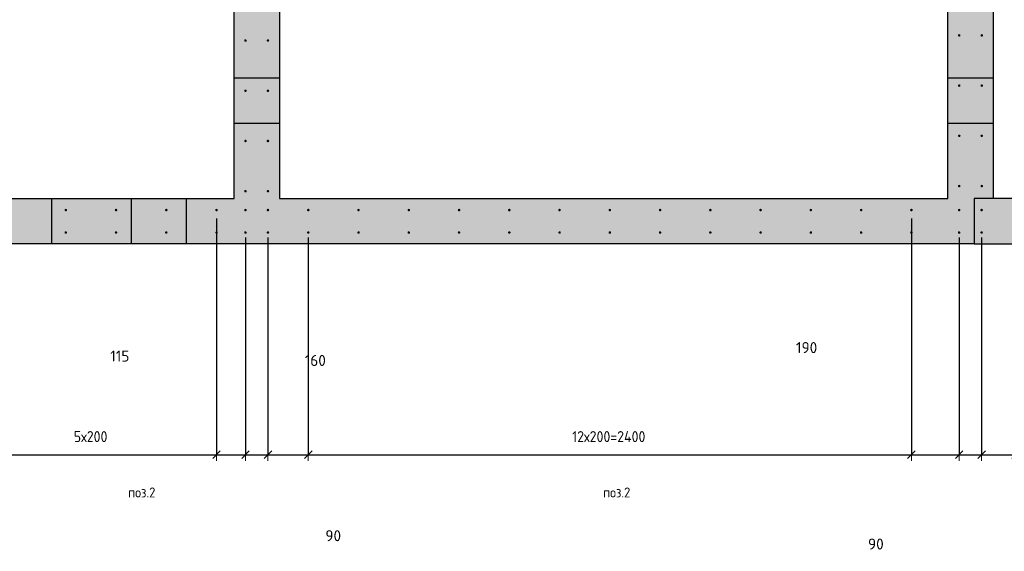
# Model space of a CAD drawing. Header units: millimetres. Extents: x -17997 to 37135, y 45383 to 72408.
# Tile 25 of 67: x 9247 to 13165, y 54736 to 56853. Entities that reach past the tile are written whole.
import ezdxf

# ---------------------------------------------------------------- set-up
doc = ezdxf.new("R2010")
doc.units = ezdxf.units.MM
doc.header["$PDMODE"] = 65
doc.linetypes.add('________', pattern=[0])
for name, color, linetype, lineweight in [('Standard', 7, 'Continuous', 25), ('Арм.стержн. вертикальными 1', 22, 'Continuous', 35), ('Размерная линия_ общее', 7, 'Continuous', 13)]:
    doc.layers.add(name, color=color, linetype=linetype, lineweight=lineweight)
doc.styles.add('ISOCPEUR', font='ISOCPEUR')
doc.dimstyles.new('DIMSTYLE_11', dxfattribs={"dimtxt": 44, "dimasz": 50, "dimexe": 0, "dimexo": 0, "dimgap": 22, "dimtad": 2, "dimdec": 0, "dimrnd": 5, "dimzin": 12, "dimdsep": 46, "dimtxsty": 'ISOCPEUR', "dimblk1": 'ALL_ML_STRICH', "dimblk2": 'ALL_ML_STRICH', "dimsah": 1, "dimcen": 0, "dimclrd": 7, "dimclre": 256, "dimclrt": 7, "dimadec": 0, "dimazin": 0, "dimtfac": 1, "dimtdec": 0, "dimtix": 1, "dimtmove": 2, "dimatfit": 3, "dimfxl": 0, "dimtvp": 1.2, "dimtzin": 0, "dimlwd": 0, "dimlwe": -3, "dimarcsym": 0})
doc.dimstyles.new('DIMSTYLE_20', dxfattribs={"dimtxt": 44, "dimasz": 50, "dimexe": 0, "dimexo": 0, "dimgap": 22, "dimtad": 0, "dimdec": 0, "dimrnd": 5, "dimzin": 12, "dimdsep": 46, "dimtxsty": 'ISOCPEUR', "dimblk1": 'ALL_ML_STRICH', "dimblk2": 'ALL_ML_STRICH', "dimsah": 1, "dimcen": 0, "dimclrd": 7, "dimclre": 256, "dimclrt": 7, "dimadec": 0, "dimazin": 0, "dimtfac": 1, "dimtdec": 0, "dimtix": 1, "dimtmove": 2, "dimatfit": 3, "dimfxl": 0, "dimtvp": 1.2, "dimtzin": 0, "dimlwd": 0, "dimlwe": -3, "dimarcsym": 0})
doc.dimstyles.new('DIMSTYLE_3', dxfattribs={"dimtxt": 44, "dimasz": 50, "dimexe": 0, "dimexo": 0, "dimgap": 22, "dimtad": 2, "dimdec": 0, "dimrnd": 5, "dimzin": 12, "dimdsep": 46, "dimtxsty": 'ISOCPEUR', "dimblk1": 'ALL_ML_STRICH', "dimblk2": 'ALL_ML_STRICH', "dimsah": 1, "dimcen": 0, "dimclrd": 7, "dimclre": 256, "dimclrt": 7, "dimadec": 0, "dimazin": 0, "dimtfac": 1, "dimtdec": 0, "dimtix": 1, "dimtmove": 2, "dimatfit": 3, "dimfxl": 0, "dimtzin": 0, "dimlwd": 0, "dimlwe": -3, "dimarcsym": 0})

# ---------------------------------------------------------------- blocks, each defined once
blk = doc.blocks.new('ALL_ML_STRICH')
at = {"color": 0, "linetype": 'ByBlock', "lineweight": -2}
for p, q in [((-1, 0), (0.5, 0)), ((-0.3, -0.3), (0.3, 0.3)), ((0, -0.5), (0, 0.5))]:
    blk.add_line(p, q, dxfattribs=at)
blk = doc.blocks.new('*D242')
at = {"layer": 'DEFPOINTS', "color": 7, "linetype": 'Continuous', "lineweight": 13, "transparency": 33554687}
for p in [(9030, 56081.3), (10030, 56081.3), (9030, 55120.3)]:
    blk.add_point(p, dxfattribs=at)
at = {"layer": 'Размерная линия_ общее', "color": 253, "linetype": 'Continuous', "lineweight": -2, "true_color": 0xa0a0a0, "transparency": 33554687}
for p, q in [((9030, 56061.3), (9030, 55120.3)), ((10030, 56061.3), (10030, 55120.3))]:
    blk.add_line(p, q, dxfattribs=at)
at = {"layer": 'Размерная линия_ общее', "color": 7, "linetype": 'Continuous', "lineweight": -2, "transparency": 33554687}
blk.add_line((9030, 55120.3), (10030, 55120.3), dxfattribs=at)
at = {"layer": 'Размерная линия_ общее', "color": 7, "linetype": 'Continuous', "lineweight": 13, "transparency": 33554687, "xscale": 50, "yscale": 50, "zscale": 50, "rotation": 180}
blk.add_blockref('ALL_ML_STRICH', (9030, 55120.3), dxfattribs=at)
at = {"layer": 'Размерная линия_ общее', "color": 7, "linetype": 'Continuous', "lineweight": 13, "transparency": 33554687, "xscale": 50, "yscale": 50, "zscale": 50}
blk.add_blockref('ALL_ML_STRICH', (10030, 55120.3), dxfattribs=at)
at = {"layer": 'Размерная линия_ общее', "color": 7, "linetype": 'Continuous', "lineweight": 13, "transparency": 33554687, "insert": (9462, 55214.3), "char_height": 44, "width": 2.2, "attachment_point": 1, "line_spacing_factor": 0.60241, "style": 'ISOCPEUR'}
blk.add_mtext('\\W0.91;5х200', dxfattribs=at)
blk = doc.blocks.new('*D243')
at = {"layer": 'DEFPOINTS', "color": 7, "linetype": 'Continuous', "lineweight": 13, "transparency": 33554687}
for p in [(10030, 56081.3), (10145, 56005), (10030, 55120.3)]:
    blk.add_point(p, dxfattribs=at)
at = {"layer": 'Размерная линия_ общее', "color": 253, "linetype": 'Continuous', "lineweight": -2, "true_color": 0xa0a0a0, "transparency": 33554687}
for p, q in [((10030, 56061.3), (10030, 55120.3)), ((10145, 55985), (10145, 55120.3))]:
    blk.add_line(p, q, dxfattribs=at)
at = {"layer": 'Размерная линия_ общее', "color": 7, "linetype": 'Continuous', "lineweight": -2, "transparency": 33554687}
blk.add_line((10030, 55120.3), (10145, 55120.3), dxfattribs=at)
at = {"layer": 'Размерная линия_ общее', "color": 7, "linetype": 'Continuous', "lineweight": 13, "transparency": 33554687, "xscale": 50, "yscale": 50, "zscale": 50, "rotation": 180}
blk.add_blockref('ALL_ML_STRICH', (10030, 55120.3), dxfattribs=at)
at = {"layer": 'Размерная линия_ общее', "color": 7, "linetype": 'Continuous', "lineweight": 13, "transparency": 33554687, "xscale": 50, "yscale": 50, "zscale": 50}
blk.add_blockref('ALL_ML_STRICH', (10145, 55120.3), dxfattribs=at)
at = {"layer": 'Размерная линия_ общее', "color": 7, "linetype": 'Continuous', "lineweight": 13, "transparency": 33554687, "insert": (9645, 55513.1), "char_height": 44, "width": 132, "attachment_point": 5, "style": 'ISOCPEUR'}
blk.add_mtext('\\A1;{115}', dxfattribs=at)
blk = doc.blocks.new('*D244')
at = {"layer": 'DEFPOINTS', "color": 7, "linetype": 'Continuous', "lineweight": 13, "transparency": 33554687}
for p in [(10145, 56005), (10234.5, 56005), (10145, 55120.3)]:
    blk.add_point(p, dxfattribs=at)
at = {"layer": 'Размерная линия_ общее', "color": 253, "linetype": 'Continuous', "lineweight": -2, "true_color": 0xa0a0a0, "transparency": 33554687}
for p, q in [((10145, 55985), (10145, 55120.3)), ((10234.5, 55985), (10234.5, 55120.3))]:
    blk.add_line(p, q, dxfattribs=at)
at = {"layer": 'Размерная линия_ общее', "color": 7, "linetype": 'Continuous', "lineweight": -2, "transparency": 33554687}
blk.add_line((10145, 55120.3), (10234.5, 55120.3), dxfattribs=at)
at = {"layer": 'Размерная линия_ общее', "color": 7, "linetype": 'Continuous', "lineweight": 13, "transparency": 33554687, "xscale": 50, "yscale": 50, "zscale": 50, "rotation": 180}
blk.add_blockref('ALL_ML_STRICH', (10145, 55120.3), dxfattribs=at)
at = {"layer": 'Размерная линия_ общее', "color": 7, "linetype": 'Continuous', "lineweight": 13, "transparency": 33554687, "xscale": 50, "yscale": 50, "zscale": 50}
blk.add_blockref('ALL_ML_STRICH', (10234.5, 55120.3), dxfattribs=at)
at = {"layer": 'Размерная линия_ общее', "color": 7, "linetype": 'Continuous', "lineweight": 13, "transparency": 33554687, "insert": (10494.2, 54797.7), "char_height": 44, "width": 88, "attachment_point": 5, "style": 'ISOCPEUR'}
blk.add_mtext('\\A1;{90}', dxfattribs=at)
blk = doc.blocks.new('*D245')
at = {"layer": 'DEFPOINTS', "color": 7, "linetype": 'Continuous', "lineweight": 13, "transparency": 33554687}
for p in [(10234.5, 56005), (10395, 56005), (10234.5, 55120.3)]:
    blk.add_point(p, dxfattribs=at)
at = {"layer": 'Размерная линия_ общее', "color": 253, "linetype": 'Continuous', "lineweight": -2, "true_color": 0xa0a0a0, "transparency": 33554687}
for p, q in [((10234.5, 55985), (10234.5, 55120.3)), ((10395, 55985), (10395, 55120.3))]:
    blk.add_line(p, q, dxfattribs=at)
at = {"layer": 'Размерная линия_ общее', "color": 7, "linetype": 'Continuous', "lineweight": -2, "transparency": 33554687}
blk.add_line((10234.5, 55120.3), (10395, 55120.3), dxfattribs=at)
at = {"layer": 'Размерная линия_ общее', "color": 7, "linetype": 'Continuous', "lineweight": 13, "transparency": 33554687, "xscale": 50, "yscale": 50, "zscale": 50, "rotation": 180}
blk.add_blockref('ALL_ML_STRICH', (10234.5, 55120.3), dxfattribs=at)
at = {"layer": 'Размерная линия_ общее', "color": 7, "linetype": 'Continuous', "lineweight": 13, "transparency": 33554687, "xscale": 50, "yscale": 50, "zscale": 50}
blk.add_blockref('ALL_ML_STRICH', (10395, 55120.3), dxfattribs=at)
at = {"layer": 'Размерная линия_ общее', "color": 7, "linetype": 'Continuous', "lineweight": 13, "transparency": 33554687, "insert": (10422.9, 55495.6), "char_height": 44, "width": 132, "attachment_point": 5, "style": 'ISOCPEUR'}
blk.add_mtext('\\A1;{160}', dxfattribs=at)
blk = doc.blocks.new('*D246')
at = {"layer": 'DEFPOINTS', "color": 7, "linetype": 'Continuous', "lineweight": 13, "transparency": 33554687}
for p in [(12795, 56081.3), (10395, 56005), (10395, 55120.3)]:
    blk.add_point(p, dxfattribs=at)
at = {"layer": 'Размерная линия_ общее', "color": 253, "linetype": 'Continuous', "lineweight": -2, "true_color": 0xa0a0a0, "transparency": 33554687}
for p, q in [((12795, 56061.3), (12795, 55120.3)), ((10395, 55985), (10395, 55120.3))]:
    blk.add_line(p, q, dxfattribs=at)
at = {"layer": 'Размерная линия_ общее', "color": 7, "linetype": 'Continuous', "lineweight": -2, "transparency": 33554687}
blk.add_line((10395, 55120.3), (12795, 55120.3), dxfattribs=at)
at = {"layer": 'Размерная линия_ общее', "color": 7, "linetype": 'Continuous', "lineweight": 13, "transparency": 33554687, "xscale": 50, "yscale": 50, "zscale": 50, "rotation": 180}
blk.add_blockref('ALL_ML_STRICH', (10395, 55120.3), dxfattribs=at)
at = {"layer": 'Размерная линия_ общее', "color": 7, "linetype": 'Continuous', "lineweight": 13, "transparency": 33554687, "xscale": 50, "yscale": 50, "zscale": 50}
blk.add_blockref('ALL_ML_STRICH', (12795, 55120.3), dxfattribs=at)
at = {"layer": 'Размерная линия_ общее', "color": 7, "linetype": 'Continuous', "lineweight": 13, "transparency": 33554687, "insert": (11445, 55214.3), "char_height": 44, "width": 2.2, "attachment_point": 1, "line_spacing_factor": 0.60241, "style": 'ISOCPEUR'}
blk.add_mtext('\\W0.91;12х200=2400', dxfattribs=at)
blk = doc.blocks.new('*D247')
at = {"layer": 'DEFPOINTS', "color": 7, "linetype": 'Continuous', "lineweight": 13, "transparency": 33554687}
for p in [(12795, 56081.3), (12985, 56005), (12795, 55120.3)]:
    blk.add_point(p, dxfattribs=at)
at = {"layer": 'Размерная линия_ общее', "color": 253, "linetype": 'Continuous', "lineweight": -2, "true_color": 0xa0a0a0, "transparency": 33554687}
for p, q in [((12795, 56061.3), (12795, 55120.3)), ((12985, 55985), (12985, 55120.3))]:
    blk.add_line(p, q, dxfattribs=at)
at = {"layer": 'Размерная линия_ общее', "color": 7, "linetype": 'Continuous', "lineweight": -2, "transparency": 33554687}
blk.add_line((12795, 55120.3), (12985, 55120.3), dxfattribs=at)
at = {"layer": 'Размерная линия_ общее', "color": 7, "linetype": 'Continuous', "lineweight": 13, "transparency": 33554687, "xscale": 50, "yscale": 50, "zscale": 50, "rotation": 180}
blk.add_blockref('ALL_ML_STRICH', (12795, 55120.3), dxfattribs=at)
at = {"layer": 'Размерная линия_ общее', "color": 7, "linetype": 'Continuous', "lineweight": 13, "transparency": 33554687, "xscale": 50, "yscale": 50, "zscale": 50}
blk.add_blockref('ALL_ML_STRICH', (12985, 55120.3), dxfattribs=at)
at = {"layer": 'Размерная линия_ общее', "color": 7, "linetype": 'Continuous', "lineweight": 13, "transparency": 33554687, "insert": (12378.1, 55546.9), "char_height": 44, "width": 132, "attachment_point": 5, "style": 'ISOCPEUR'}
blk.add_mtext('\\A1;{190}', dxfattribs=at)
blk = doc.blocks.new('*D248')
at = {"layer": 'DEFPOINTS', "color": 7, "linetype": 'Continuous', "lineweight": 13, "transparency": 33554687}
for p in [(12985, 56005), (13074.5, 56005), (12985, 55120.3)]:
    blk.add_point(p, dxfattribs=at)
at = {"layer": 'Размерная линия_ общее', "color": 253, "linetype": 'Continuous', "lineweight": -2, "true_color": 0xa0a0a0, "transparency": 33554687}
for p, q in [((12985, 55985), (12985, 55120.3)), ((13074.5, 55985), (13074.5, 55120.3))]:
    blk.add_line(p, q, dxfattribs=at)
at = {"layer": 'Размерная линия_ общее', "color": 7, "linetype": 'Continuous', "lineweight": -2, "transparency": 33554687}
blk.add_line((12985, 55120.3), (13074.5, 55120.3), dxfattribs=at)
at = {"layer": 'Размерная линия_ общее', "color": 7, "linetype": 'Continuous', "lineweight": 13, "transparency": 33554687, "xscale": 50, "yscale": 50, "zscale": 50, "rotation": 180}
blk.add_blockref('ALL_ML_STRICH', (12985, 55120.3), dxfattribs=at)
at = {"layer": 'Размерная линия_ общее', "color": 7, "linetype": 'Continuous', "lineweight": 13, "transparency": 33554687, "xscale": 50, "yscale": 50, "zscale": 50}
blk.add_blockref('ALL_ML_STRICH', (13074.5, 55120.3), dxfattribs=at)
at = {"layer": 'Размерная линия_ общее', "color": 7, "linetype": 'Continuous', "lineweight": 13, "transparency": 33554687, "insert": (12653.6, 54764.5), "char_height": 44, "width": 88, "attachment_point": 5, "style": 'ISOCPEUR'}
blk.add_mtext('\\A1;{90}', dxfattribs=at)
blk = doc.blocks.new('*D249')
at = {"layer": 'DEFPOINTS', "color": 7, "linetype": 'Continuous', "lineweight": 13, "transparency": 33554687}
for p in [(13210, 56081.3), (13074.5, 56005), (13074.5, 55120.3)]:
    blk.add_point(p, dxfattribs=at)
at = {"layer": 'Размерная линия_ общее', "color": 253, "linetype": 'Continuous', "lineweight": -2, "true_color": 0xa0a0a0, "transparency": 33554687}
for p, q in [((13210, 56061.3), (13210, 55120.3)), ((13074.5, 55985), (13074.5, 55120.3))]:
    blk.add_line(p, q, dxfattribs=at)
at = {"layer": 'Размерная линия_ общее', "color": 7, "linetype": 'Continuous', "lineweight": -2, "transparency": 33554687}
blk.add_line((13074.5, 55120.3), (13210, 55120.3), dxfattribs=at)
at = {"layer": 'Размерная линия_ общее', "color": 7, "linetype": 'Continuous', "lineweight": 13, "transparency": 33554687, "xscale": 50, "yscale": 50, "zscale": 50, "rotation": 180}
blk.add_blockref('ALL_ML_STRICH', (13074.5, 55120.3), dxfattribs=at)
at = {"layer": 'Размерная линия_ общее', "color": 7, "linetype": 'Continuous', "lineweight": 13, "transparency": 33554687, "xscale": 50, "yscale": 50, "zscale": 50}
blk.add_blockref('ALL_ML_STRICH', (13210, 55120.3), dxfattribs=at)
at = {"layer": 'Размерная линия_ общее', "color": 7, "linetype": 'Continuous', "lineweight": 13, "transparency": 33554687, "insert": (13307.8, 55534.7), "char_height": 44, "width": 132, "attachment_point": 5, "style": 'ISOCPEUR'}
blk.add_mtext('\\A1;{135}', dxfattribs=at)

msp = doc.modelspace()

# ---------------------------------------------------------------- hatches: boundary and pattern name
at = {"linetype": 'Continuous', "lineweight": 13, "transparency": 33554687}
for points in [[(10100, 56140), (10280, 56140), (10280, 57890), (10100, 57890)], [(12940, 56140), (13120, 56140), (13120, 57890), (12940, 57890)]]:
    msp.add_hatch(color=7, dxfattribs=at).paths.add_polyline_path(points)
at = {"layer": 'Standard', "linetype": 'Continuous', "lineweight": 13, "transparency": 33554687}
for points in [[(13045, 56140), (8320, 56140), (8320, 55960), (13045, 55960)], [(13265, 56140), (13045, 56140), (13045, 55960), (13265, 55960)]]:
    msp.add_hatch(color=7, dxfattribs=at).paths.add_polyline_path(points)
at = {"layer": 'Арм.стержн. вертикальными 1', "linetype": 'Continuous', "lineweight": 50, "transparency": 33554687}
for points in [[(10150, 56769.5), (10149.6, 56771.4), (10148.5, 56773), (10146.9, 56774.1), (10145, 56774.5), (10143.1, 56774.1), (10141.4, 56773), (10140.4, 56771.4), (10140, 56769.5), (10140.4, 56767.6), (10141.4, 56766), (10143.1, 56764.9), (10145, 56764.5), (10146.9, 56764.9), (10148.5, 56766), (10149.6, 56767.6)], [(10239.5, 56769.5), (10239.1, 56771.4), (10238, 56773), (10236.4, 56774.1), (10234.5, 56774.5), (10232.6, 56774.1), (10231, 56773), (10229.9, 56771.4), (10229.5, 56769.5), (10229.9, 56767.6), (10231, 56766), (10232.6, 56764.9), (10234.5, 56764.5), (10236.4, 56764.9), (10238, 56766), (10239.1, 56767.6)], [(12990.5, 56790), (12990.1, 56791.9), (12989, 56793.5), (12987.4, 56794.6), (12985.5, 56795), (12983.6, 56794.6), (12981.9, 56793.5), (12980.9, 56791.9), (12980.5, 56790), (12980.9, 56788.1), (12981.9, 56786.5), (12983.6, 56785.4), (12985.5, 56785), (12987.4, 56785.4), (12989, 56786.5), (12990.1, 56788.1)], [(13080, 56790), (13079.6, 56791.9), (13078.5, 56793.5), (13076.9, 56794.6), (13075, 56795), (13073.1, 56794.6), (13071.5, 56793.5), (13070.4, 56791.9), (13070, 56790), (13070.4, 56788.1), (13071.5, 56786.5), (13073.1, 56785.4), (13075, 56785), (13076.9, 56785.4), (13078.5, 56786.5), (13079.6, 56788.1)], [(12990.5, 56590), (12990.1, 56591.9), (12989, 56593.5), (12987.4, 56594.6), (12985.5, 56595), (12983.6, 56594.6), (12981.9, 56593.5), (12980.9, 56591.9), (12980.5, 56590), (12980.9, 56588.1), (12981.9, 56586.5), (12983.6, 56585.4), (12985.5, 56585), (12987.4, 56585.4), (12989, 56586.5), (12990.1, 56588.1)], [(13080, 56590), (13079.6, 56591.9), (13078.5, 56593.5), (13076.9, 56594.6), (13075, 56595), (13073.1, 56594.6), (13071.5, 56593.5), (13070.4, 56591.9), (13070, 56590), (13070.4, 56588.1), (13071.5, 56586.5), (13073.1, 56585.4), (13075, 56585), (13076.9, 56585.4), (13078.5, 56586.5), (13079.6, 56588.1)], [(10150, 56569.5), (10149.6, 56571.4), (10148.5, 56573), (10146.9, 56574.1), (10145, 56574.5), (10143.1, 56574.1), (10141.4, 56573), (10140.4, 56571.4), (10140, 56569.5), (10140.4, 56567.6), (10141.4, 56566), (10143.1, 56564.9), (10145, 56564.5), (10146.9, 56564.9), (10148.5, 56566), (10149.6, 56567.6)], [(10239.5, 56569.5), (10239.1, 56571.4), (10238, 56573), (10236.4, 56574.1), (10234.5, 56574.5), (10232.6, 56574.1), (10231, 56573), (10229.9, 56571.4), (10229.5, 56569.5), (10229.9, 56567.6), (10231, 56566), (10232.6, 56564.9), (10234.5, 56564.5), (10236.4, 56564.9), (10238, 56566), (10239.1, 56567.6)], [(12990.5, 56390), (12990.1, 56391.9), (12989, 56393.5), (12987.4, 56394.6), (12985.5, 56395), (12983.6, 56394.6), (12981.9, 56393.5), (12980.9, 56391.9), (12980.5, 56390), (12980.9, 56388.1), (12981.9, 56386.5), (12983.6, 56385.4), (12985.5, 56385), (12987.4, 56385.4), (12989, 56386.5), (12990.1, 56388.1)], [(13080, 56390), (13079.6, 56391.9), (13078.5, 56393.5), (13076.9, 56394.6), (13075, 56395), (13073.1, 56394.6), (13071.5, 56393.5), (13070.4, 56391.9), (13070, 56390), (13070.4, 56388.1), (13071.5, 56386.5), (13073.1, 56385.4), (13075, 56385), (13076.9, 56385.4), (13078.5, 56386.5), (13079.6, 56388.1)], [(10150, 56369.5), (10149.6, 56371.4), (10148.5, 56373), (10146.9, 56374.1), (10145, 56374.5), (10143.1, 56374.1), (10141.4, 56373), (10140.4, 56371.4), (10140, 56369.5), (10140.4, 56367.6), (10141.4, 56366), (10143.1, 56364.9), (10145, 56364.5), (10146.9, 56364.9), (10148.5, 56366), (10149.6, 56367.6)], [(10239.5, 56369.5), (10239.1, 56371.4), (10238, 56373), (10236.4, 56374.1), (10234.5, 56374.5), (10232.6, 56374.1), (10231, 56373), (10229.9, 56371.4), (10229.5, 56369.5), (10229.9, 56367.6), (10231, 56366), (10232.6, 56364.9), (10234.5, 56364.5), (10236.4, 56364.9), (10238, 56366), (10239.1, 56367.6)], [(12990.5, 56190), (12990.1, 56191.9), (12989, 56193.5), (12987.4, 56194.6), (12985.5, 56195), (12983.6, 56194.6), (12981.9, 56193.5), (12980.9, 56191.9), (12980.5, 56190), (12980.9, 56188.1), (12981.9, 56186.5), (12983.6, 56185.4), (12985.5, 56185), (12987.4, 56185.4), (12989, 56186.5), (12990.1, 56188.1)], [(13080, 56190), (13079.6, 56191.9), (13078.5, 56193.5), (13076.9, 56194.6), (13075, 56195), (13073.1, 56194.6), (13071.5, 56193.5), (13070.4, 56191.9), (13070, 56190), (13070.4, 56188.1), (13071.5, 56186.5), (13073.1, 56185.4), (13075, 56185), (13076.9, 56185.4), (13078.5, 56186.5), (13079.6, 56188.1)], [(10150, 56169.5), (10149.6, 56171.4), (10148.5, 56173), (10146.9, 56174.1), (10145, 56174.5), (10143.1, 56174.1), (10141.4, 56173), (10140.4, 56171.4), (10140, 56169.5), (10140.4, 56167.6), (10141.4, 56166), (10143.1, 56164.9), (10145, 56164.5), (10146.9, 56164.9), (10148.5, 56166), (10149.6, 56167.6)], [(10239.5, 56169.5), (10239.1, 56171.4), (10238, 56173), (10236.4, 56174.1), (10234.5, 56174.5), (10232.6, 56174.1), (10231, 56173), (10229.9, 56171.4), (10229.5, 56169.5), (10229.9, 56167.6), (10231, 56166), (10232.6, 56164.9), (10234.5, 56164.5), (10236.4, 56164.9), (10238, 56166), (10239.1, 56167.6)], [(9435, 56094.5), (9434.6, 56096.4), (9433.5, 56098.1), (9431.9, 56099.2), (9430, 56099.5), (9428.1, 56099.2), (9426.5, 56098.1), (9425.4, 56096.4), (9425, 56094.5), (9425.4, 56092.6), (9426.5, 56091), (9428.1, 56089.9), (9430, 56089.5), (9431.9, 56089.9), (9433.5, 56091), (9434.6, 56092.6)], [(9635, 56094.5), (9634.6, 56096.4), (9633.5, 56098.1), (9631.9, 56099.2), (9630, 56099.5), (9628.1, 56099.2), (9626.5, 56098.1), (9625.4, 56096.4), (9625, 56094.5), (9625.4, 56092.6), (9626.5, 56091), (9628.1, 56089.9), (9630, 56089.5), (9631.9, 56089.9), (9633.5, 56091), (9634.6, 56092.6)], [(9835, 56094.5), (9834.6, 56096.4), (9833.5, 56098.1), (9831.9, 56099.2), (9830, 56099.5), (9828.1, 56099.2), (9826.5, 56098.1), (9825.4, 56096.4), (9825, 56094.5), (9825.4, 56092.6), (9826.5, 56091), (9828.1, 56089.9), (9830, 56089.5), (9831.9, 56089.9), (9833.5, 56091), (9834.6, 56092.6)], [(10035, 56094.5), (10034.6, 56096.4), (10033.5, 56098.1), (10031.9, 56099.2), (10030, 56099.5), (10028.1, 56099.2), (10026.5, 56098.1), (10025.4, 56096.4), (10025, 56094.5), (10025.4, 56092.6), (10026.5, 56091), (10028.1, 56089.9), (10030, 56089.5), (10031.9, 56089.9), (10033.5, 56091), (10034.6, 56092.6)], [(10150, 56094.5), (10149.6, 56096.4), (10148.5, 56098.1), (10146.9, 56099.2), (10145, 56099.5), (10143.1, 56099.2), (10141.4, 56098.1), (10140.4, 56096.4), (10140, 56094.5), (10140.4, 56092.6), (10141.4, 56091), (10143.1, 56089.9), (10145, 56089.5), (10146.9, 56089.9), (10148.5, 56091), (10149.6, 56092.6)], [(10239.5, 56094.5), (10239.1, 56096.4), (10238, 56098.1), (10236.4, 56099.2), (10234.5, 56099.5), (10232.6, 56099.2), (10231, 56098.1), (10229.9, 56096.4), (10229.5, 56094.5), (10229.9, 56092.6), (10231, 56091), (10232.6, 56089.9), (10234.5, 56089.5), (10236.4, 56089.9), (10238, 56091), (10239.1, 56092.6)], [(10400, 56094.5), (10399.6, 56096.4), (10398.5, 56098.1), (10396.9, 56099.2), (10395, 56099.5), (10393.1, 56099.2), (10391.5, 56098.1), (10390.4, 56096.4), (10390, 56094.5), (10390.4, 56092.6), (10391.5, 56091), (10393.1, 56089.9), (10395, 56089.5), (10396.9, 56089.9), (10398.5, 56091), (10399.6, 56092.6)], [(10600, 56094.5), (10599.6, 56096.4), (10598.5, 56098.1), (10596.9, 56099.2), (10595, 56099.5), (10593.1, 56099.2), (10591.5, 56098.1), (10590.4, 56096.4), (10590, 56094.5), (10590.4, 56092.6), (10591.5, 56091), (10593.1, 56089.9), (10595, 56089.5), (10596.9, 56089.9), (10598.5, 56091), (10599.6, 56092.6)], [(10800, 56094.5), (10799.6, 56096.4), (10798.5, 56098.1), (10796.9, 56099.2), (10795, 56099.5), (10793.1, 56099.2), (10791.5, 56098.1), (10790.4, 56096.4), (10790, 56094.5), (10790.4, 56092.6), (10791.5, 56091), (10793.1, 56089.9), (10795, 56089.5), (10796.9, 56089.9), (10798.5, 56091), (10799.6, 56092.6)], [(11000, 56094.5), (10999.6, 56096.4), (10998.5, 56098.1), (10996.9, 56099.2), (10995, 56099.5), (10993.1, 56099.2), (10991.5, 56098.1), (10990.4, 56096.4), (10990, 56094.5), (10990.4, 56092.6), (10991.5, 56091), (10993.1, 56089.9), (10995, 56089.5), (10996.9, 56089.9), (10998.5, 56091), (10999.6, 56092.6)], [(11200, 56094.5), (11199.6, 56096.4), (11198.5, 56098.1), (11196.9, 56099.2), (11195, 56099.5), (11193.1, 56099.2), (11191.5, 56098.1), (11190.4, 56096.4), (11190, 56094.5), (11190.4, 56092.6), (11191.5, 56091), (11193.1, 56089.9), (11195, 56089.5), (11196.9, 56089.9), (11198.5, 56091), (11199.6, 56092.6)], [(11400, 56094.5), (11399.6, 56096.4), (11398.5, 56098.1), (11396.9, 56099.2), (11395, 56099.5), (11393.1, 56099.2), (11391.5, 56098.1), (11390.4, 56096.4), (11390, 56094.5), (11390.4, 56092.6), (11391.5, 56091), (11393.1, 56089.9), (11395, 56089.5), (11396.9, 56089.9), (11398.5, 56091), (11399.6, 56092.6)], [(11600, 56094.5), (11599.6, 56096.5), (11598.5, 56098.1), (11596.9, 56099.2), (11595, 56099.5), (11593.1, 56099.2), (11591.5, 56098.1), (11590.4, 56096.5), (11590, 56094.5), (11590.4, 56092.6), (11591.5, 56091), (11593.1, 56089.9), (11595, 56089.5), (11596.9, 56089.9), (11598.5, 56091), (11599.6, 56092.6)], [(11800, 56094.5), (11799.6, 56096.5), (11798.5, 56098.1), (11796.9, 56099.2), (11795, 56099.5), (11793.1, 56099.2), (11791.5, 56098.1), (11790.4, 56096.5), (11790, 56094.5), (11790.4, 56092.6), (11791.5, 56091), (11793.1, 56089.9), (11795, 56089.5), (11796.9, 56089.9), (11798.5, 56091), (11799.6, 56092.6)], [(12000, 56094.5), (11999.6, 56096.5), (11998.5, 56098.1), (11996.9, 56099.2), (11995, 56099.5), (11993.1, 56099.2), (11991.5, 56098.1), (11990.4, 56096.5), (11990, 56094.5), (11990.4, 56092.6), (11991.5, 56091), (11993.1, 56089.9), (11995, 56089.5), (11996.9, 56089.9), (11998.5, 56091), (11999.6, 56092.6)], [(12200, 56094.5), (12199.6, 56096.5), (12198.5, 56098.1), (12196.9, 56099.2), (12195, 56099.5), (12193.1, 56099.2), (12191.5, 56098.1), (12190.4, 56096.5), (12190, 56094.5), (12190.4, 56092.6), (12191.5, 56091), (12193.1, 56089.9), (12195, 56089.5), (12196.9, 56089.9), (12198.5, 56091), (12199.6, 56092.6)], [(12400, 56094.5), (12399.6, 56096.5), (12398.5, 56098.1), (12396.9, 56099.2), (12395, 56099.5), (12393.1, 56099.2), (12391.5, 56098.1), (12390.4, 56096.5), (12390, 56094.5), (12390.4, 56092.6), (12391.5, 56091), (12393.1, 56089.9), (12395, 56089.5), (12396.9, 56089.9), (12398.5, 56091), (12399.6, 56092.6)], [(12600, 56094.5), (12599.6, 56096.5), (12598.5, 56098.1), (12596.9, 56099.2), (12595, 56099.5), (12593.1, 56099.2), (12591.5, 56098.1), (12590.4, 56096.5), (12590, 56094.5), (12590.4, 56092.6), (12591.5, 56091), (12593.1, 56089.9), (12595, 56089.5), (12596.9, 56089.9), (12598.5, 56091), (12599.6, 56092.6)], [(12800, 56094.5), (12799.6, 56096.5), (12798.5, 56098.1), (12796.9, 56099.2), (12795, 56099.5), (12793.1, 56099.2), (12791.5, 56098.1), (12790.4, 56096.5), (12790, 56094.5), (12790.4, 56092.6), (12791.5, 56091), (12793.1, 56089.9), (12795, 56089.5), (12796.9, 56089.9), (12798.5, 56091), (12799.6, 56092.6)], [(12990, 56094.5), (12989.6, 56096.5), (12988.5, 56098.1), (12986.9, 56099.2), (12985, 56099.5), (12983.1, 56099.2), (12981.4, 56098.1), (12980.4, 56096.5), (12980, 56094.5), (12980.4, 56092.6), (12981.4, 56091), (12983.1, 56089.9), (12985, 56089.5), (12986.9, 56089.9), (12988.5, 56091), (12989.6, 56092.6)], [(13079.5, 56094.5), (13079.1, 56096.5), (13078.1, 56098.1), (13076.4, 56099.2), (13074.5, 56099.5), (13072.6, 56099.2), (13071, 56098.1), (13069.9, 56096.5), (13069.5, 56094.5), (13069.9, 56092.6), (13071, 56091), (13072.6, 56089.9), (13074.5, 56089.5), (13076.4, 56089.9), (13078.1, 56091), (13079.1, 56092.6)], [(9435, 56005), (9434.6, 56006.9), (9433.5, 56008.5), (9431.9, 56009.6), (9430, 56010), (9428.1, 56009.6), (9426.5, 56008.5), (9425.4, 56006.9), (9425, 56005), (9425.4, 56003.1), (9426.5, 56001.5), (9428.1, 56000.4), (9430, 56000), (9431.9, 56000.4), (9433.5, 56001.5), (9434.6, 56003.1)], [(9635, 56005), (9634.6, 56006.9), (9633.5, 56008.5), (9631.9, 56009.6), (9630, 56010), (9628.1, 56009.6), (9626.5, 56008.5), (9625.4, 56006.9), (9625, 56005), (9625.4, 56003.1), (9626.5, 56001.5), (9628.1, 56000.4), (9630, 56000), (9631.9, 56000.4), (9633.5, 56001.5), (9634.6, 56003.1)], [(9835, 56005), (9834.6, 56006.9), (9833.5, 56008.5), (9831.9, 56009.6), (9830, 56010), (9828.1, 56009.6), (9826.5, 56008.5), (9825.4, 56006.9), (9825, 56005), (9825.4, 56003.1), (9826.5, 56001.5), (9828.1, 56000.4), (9830, 56000), (9831.9, 56000.4), (9833.5, 56001.5), (9834.6, 56003.1)], [(10035, 56005), (10034.6, 56006.9), (10033.5, 56008.5), (10031.9, 56009.6), (10030, 56010), (10028.1, 56009.6), (10026.5, 56008.5), (10025.4, 56006.9), (10025, 56005), (10025.4, 56003.1), (10026.5, 56001.5), (10028.1, 56000.4), (10030, 56000), (10031.9, 56000.4), (10033.5, 56001.5), (10034.6, 56003.1)], [(10150, 56005), (10149.6, 56006.9), (10148.5, 56008.5), (10146.9, 56009.6), (10145, 56010), (10143.1, 56009.6), (10141.4, 56008.5), (10140.4, 56006.9), (10140, 56005), (10140.4, 56003.1), (10141.4, 56001.5), (10143.1, 56000.4), (10145, 56000), (10146.9, 56000.4), (10148.5, 56001.5), (10149.6, 56003.1)], [(10239.5, 56005), (10239.1, 56006.9), (10238, 56008.5), (10236.4, 56009.6), (10234.5, 56010), (10232.6, 56009.6), (10231, 56008.5), (10229.9, 56006.9), (10229.5, 56005), (10229.9, 56003.1), (10231, 56001.5), (10232.6, 56000.4), (10234.5, 56000), (10236.4, 56000.4), (10238, 56001.5), (10239.1, 56003.1)], [(10400, 56005), (10399.6, 56006.9), (10398.5, 56008.5), (10396.9, 56009.6), (10395, 56010), (10393.1, 56009.6), (10391.5, 56008.5), (10390.4, 56006.9), (10390, 56005), (10390.4, 56003.1), (10391.5, 56001.5), (10393.1, 56000.4), (10395, 56000), (10396.9, 56000.4), (10398.5, 56001.5), (10399.6, 56003.1)], [(10600, 56005), (10599.6, 56006.9), (10598.5, 56008.5), (10596.9, 56009.6), (10595, 56010), (10593.1, 56009.6), (10591.5, 56008.5), (10590.4, 56006.9), (10590, 56005), (10590.4, 56003.1), (10591.5, 56001.5), (10593.1, 56000.4), (10595, 56000), (10596.9, 56000.4), (10598.5, 56001.5), (10599.6, 56003.1)], [(10800, 56005), (10799.6, 56006.9), (10798.5, 56008.5), (10796.9, 56009.6), (10795, 56010), (10793.1, 56009.6), (10791.5, 56008.5), (10790.4, 56006.9), (10790, 56005), (10790.4, 56003.1), (10791.5, 56001.5), (10793.1, 56000.4), (10795, 56000), (10796.9, 56000.4), (10798.5, 56001.5), (10799.6, 56003.1)], [(11000, 56005), (10999.6, 56006.9), (10998.5, 56008.5), (10996.9, 56009.6), (10995, 56010), (10993.1, 56009.6), (10991.5, 56008.5), (10990.4, 56006.9), (10990, 56005), (10990.4, 56003.1), (10991.5, 56001.5), (10993.1, 56000.4), (10995, 56000), (10996.9, 56000.4), (10998.5, 56001.5), (10999.6, 56003.1)], [(11200, 56005), (11199.6, 56006.9), (11198.5, 56008.5), (11196.9, 56009.6), (11195, 56010), (11193.1, 56009.6), (11191.5, 56008.5), (11190.4, 56006.9), (11190, 56005), (11190.4, 56003.1), (11191.5, 56001.5), (11193.1, 56000.4), (11195, 56000), (11196.9, 56000.4), (11198.5, 56001.5), (11199.6, 56003.1)], [(11400, 56005), (11399.6, 56006.9), (11398.5, 56008.5), (11396.9, 56009.6), (11395, 56010), (11393.1, 56009.6), (11391.5, 56008.5), (11390.4, 56006.9), (11390, 56005), (11390.4, 56003.1), (11391.5, 56001.5), (11393.1, 56000.4), (11395, 56000), (11396.9, 56000.4), (11398.5, 56001.5), (11399.6, 56003.1)], [(11600, 56005), (11599.6, 56006.9), (11598.5, 56008.5), (11596.9, 56009.6), (11595, 56010), (11593.1, 56009.6), (11591.5, 56008.5), (11590.4, 56006.9), (11590, 56005), (11590.4, 56003.1), (11591.5, 56001.5), (11593.1, 56000.4), (11595, 56000), (11596.9, 56000.4), (11598.5, 56001.5), (11599.6, 56003.1)], [(11800, 56005), (11799.6, 56006.9), (11798.5, 56008.5), (11796.9, 56009.6), (11795, 56010), (11793.1, 56009.6), (11791.5, 56008.5), (11790.4, 56006.9), (11790, 56005), (11790.4, 56003.1), (11791.5, 56001.5), (11793.1, 56000.4), (11795, 56000), (11796.9, 56000.4), (11798.5, 56001.5), (11799.6, 56003.1)], [(12000, 56005), (11999.6, 56006.9), (11998.5, 56008.5), (11996.9, 56009.6), (11995, 56010), (11993.1, 56009.6), (11991.5, 56008.5), (11990.4, 56006.9), (11990, 56005), (11990.4, 56003.1), (11991.5, 56001.5), (11993.1, 56000.4), (11995, 56000), (11996.9, 56000.4), (11998.5, 56001.5), (11999.6, 56003.1)], [(12200, 56005), (12199.6, 56006.9), (12198.5, 56008.5), (12196.9, 56009.6), (12195, 56010), (12193.1, 56009.6), (12191.5, 56008.5), (12190.4, 56006.9), (12190, 56005), (12190.4, 56003.1), (12191.5, 56001.5), (12193.1, 56000.4), (12195, 56000), (12196.9, 56000.4), (12198.5, 56001.5), (12199.6, 56003.1)], [(12400, 56005), (12399.6, 56006.9), (12398.5, 56008.5), (12396.9, 56009.6), (12395, 56010), (12393.1, 56009.6), (12391.5, 56008.5), (12390.4, 56006.9), (12390, 56005), (12390.4, 56003.1), (12391.5, 56001.5), (12393.1, 56000.4), (12395, 56000), (12396.9, 56000.4), (12398.5, 56001.5), (12399.6, 56003.1)], [(12600, 56005), (12599.6, 56006.9), (12598.5, 56008.5), (12596.9, 56009.6), (12595, 56010), (12593.1, 56009.6), (12591.5, 56008.5), (12590.4, 56006.9), (12590, 56005), (12590.4, 56003.1), (12591.5, 56001.5), (12593.1, 56000.4), (12595, 56000), (12596.9, 56000.4), (12598.5, 56001.5), (12599.6, 56003.1)], [(12800, 56005), (12799.6, 56006.9), (12798.5, 56008.5), (12796.9, 56009.6), (12795, 56010), (12793.1, 56009.6), (12791.5, 56008.5), (12790.4, 56006.9), (12790, 56005), (12790.4, 56003.1), (12791.5, 56001.5), (12793.1, 56000.4), (12795, 56000), (12796.9, 56000.4), (12798.5, 56001.5), (12799.6, 56003.1)], [(12990, 56005), (12989.6, 56006.9), (12988.5, 56008.5), (12986.9, 56009.6), (12985, 56010), (12983.1, 56009.6), (12981.4, 56008.5), (12980.4, 56006.9), (12980, 56005), (12980.4, 56003.1), (12981.4, 56001.5), (12983.1, 56000.4), (12985, 56000), (12986.9, 56000.4), (12988.5, 56001.5), (12989.6, 56003.1)], [(13079.5, 56005), (13079.1, 56006.9), (13078.1, 56008.5), (13076.4, 56009.6), (13074.5, 56010), (13072.6, 56009.6), (13071, 56008.5), (13069.9, 56006.9), (13069.5, 56005), (13069.9, 56003.1), (13071, 56001.5), (13072.6, 56000.4), (13074.5, 56000), (13076.4, 56000.4), (13078.1, 56001.5), (13079.1, 56003.1)]]:
    msp.add_hatch(color=4, dxfattribs=at).paths.add_polyline_path(points)

# ---------------------------------------------------------------- linework, layer by layer
at = {"color": 7, "linetype": 'Continuous', "lineweight": 25, "transparency": 33554687}
for p, q in [((10100, 56140), (10100, 57890)), ((10280, 57890), (10280, 56140)), ((12940, 56140), (12940, 57890)), ((13120, 57890), (13120, 56140)), ((13120, 56140), (13045, 56140))]:
    msp.add_line(p, q, dxfattribs=at)
at = {"color": 7, "linetype": '________', "lineweight": 25, "transparency": 33554687}
for p, q in [((10280, 56620), (10100, 56620)), ((13120, 56620), (12940, 56620)), ((10100, 56440), (10280, 56440)), ((12940, 56440), (13120, 56440))]:
    msp.add_line(p, q, dxfattribs=at)
at = {"layer": 'Standard', "color": 7, "linetype": 'Continuous', "lineweight": 25, "transparency": 33554687}
for p, q in [((8500, 56140), (10100, 56140)), ((10280, 56140), (12940, 56140)), ((13045, 56140), (13045, 55960)), ((13265, 56140), (13120, 56140)), ((13045, 55960), (9000, 55960)), ((13045, 55960), (13265, 55960))]:
    msp.add_line(p, q, dxfattribs=at)
at = {"layer": 'Standard', "color": 7, "linetype": '________', "lineweight": 25, "transparency": 33554687}
for p, q in [((9375, 55960), (9375, 56140)), ((9690, 56140), (9690, 55960)), ((9910, 55960), (9910, 56140))]:
    msp.add_line(p, q, dxfattribs=at)

# ---------------------------------------------------------------- texts
at = {"layer": 'Standard', "color": 7, "linetype": 'Continuous', "lineweight": 13, "transparency": 33554687, "char_height": 40, "width": 127.972, "attachment_point": 5, "style": 'ISOCPEUR'}
for insert in [(9732.2, 54969.9), (11622.2, 54969.9)]:
    msp.add_mtext('\\A1;{\\fISOCPEUR|i0|b0;\\H40.000000;\\W0.909091;\\C7;поз.2}\\P', dxfattribs=dict(at, insert=insert))

# ---------------------------------------------------------------- dimensions: what is measured, and where the dimension line sits
at = {"layer": 'Размерная линия_ общее', "color": 7, "linetype": 'Continuous', "lineweight": 13, "transparency": 33554687}
for base, p1, p2, text, picture, middle in [((10030, 55120.3), (9030, 56061.3), (10030, 56061.3), '\\W0.91;5х200', '*D242', (9530, 55142.3)), ((12795, 55120.3), (10395, 55985), (12795, 56061.3), '\\W0.91;12х200=2400', '*D246', (11595, 55142.3))]:
    dim = msp.add_linear_dim(base=base, p1=p1, p2=p2, text=text, dimstyle='DIMSTYLE_3', override={"dimpost": '<>', "dimclrd": 7, "dimclre": 253, "dimclrt": 7, "dimlwd": 0, "dimlwe": 65533}, dxfattribs=at)
    dim.commit()
    dim.dimension.update_dxf_attribs({"geometry": picture, "text_midpoint": middle, "dimtype": 160})
for base, p1, p2, dimstyle, picture, middle in [((10145, 55120.3), (10030, 56061.3), (10145, 55985), 'DIMSTYLE_11', '*D243', (9645, 55513.1)), ((12985, 55120.3), (12795, 56061.3), (12985, 55985), 'DIMSTYLE_3', '*D247', (12378.1, 55546.9)), ((13210, 55120.3267), (13074.5157, 55985.0112), (13210, 56061.2938), 'DIMSTYLE_3', '*D249', (13307.7662, 55534.7127)), ((10234.5157, 55120.3267), (10144.9844, 55985.0042), (10234.5157, 55985.0044), 'DIMSTYLE_20', '*D244', (10494.1946, 54797.726)), ((10395.0124, 55120.3267), (10234.5157, 55985.0044), (10395.0124, 55985.0049), 'DIMSTYLE_3', '*D245', (10422.8693, 55495.6168)), ((13074.5157, 55120.3267), (12984.9844, 55985.0109), (13074.5157, 55985.0112), 'DIMSTYLE_20', '*D248', (12653.576, 54764.4653))]:
    dim = msp.add_linear_dim(base=base, p1=p1, p2=p2, dimstyle=dimstyle, override={"dimpost": '<>', "dimclrd": 7, "dimclre": 253, "dimclrt": 7, "dimlwd": 0, "dimlwe": 65533}, dxfattribs=at)
    dim.commit()
    dim.dimension.update_dxf_attribs({"geometry": picture, "text_midpoint": middle, "dimtype": 160})

doc.saveas('drawing.dxf')
